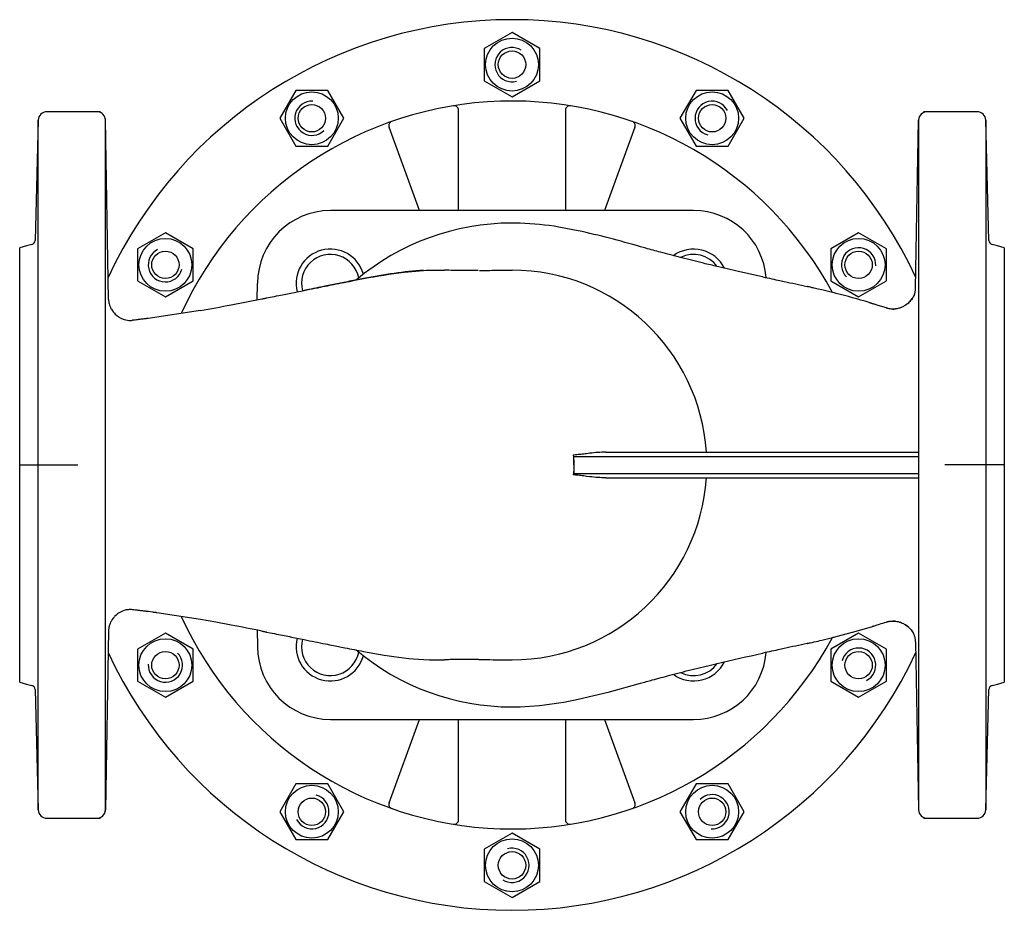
# Model space of a CAD drawing. Extents: x -214 to 16, y -39 to 169.
import ezdxf

# ---------------------------------------------------------------- set-up
doc = ezdxf.new("R2010")
doc.units = 0
doc.layers.get('0').update_dxf_attribs({"linetype": 'CONTINUOUS'})

# ---------------------------------------------------------------- blocks, each defined once
blk = doc.blocks.new('DMA160', base_point=(-192.84, -38.53))
at = {"color": 7}
for p, q in [((-98.51, 166.47), (-105.01, 162.72)), ((-92.01, 162.72), (-98.51, 166.47)), ((-105.01, 162.72), (-105.01, 155.21)), ((-92.01, 155.21), (-92.01, 162.72)), ((-105.01, 155.21), (-98.51, 151.46)), ((-98.51, 151.46), (-92.01, 155.21)), ((-149.01, 152.94), (-152.77, 146.44)), ((-141.51, 152.94), (-149.01, 152.94)), ((-137.76, 146.44), (-141.51, 152.94)), ((-55.51, 152.94), (-59.27, 146.44)), ((-48.01, 152.94), (-55.51, 152.94)), ((-44.26, 146.44), (-48.01, 152.94)), ((-152.77, 146.44), (-149.01, 139.94)), ((-141.51, 139.94), (-137.76, 146.44)), ((-59.27, 146.44), (-55.51, 139.94)), ((-48.01, 139.94), (-44.26, 146.44)), ((-149.01, 139.94), (-141.51, 139.94)), ((-55.51, 139.94), (-48.01, 139.94)), ((-179.48, 119.72), (-185.98, 115.97)), ((-172.98, 115.97), (-179.48, 119.72)), ((-17.54, 119.72), (-24.04, 115.97)), ((-11.04, 115.97), (-17.54, 119.72)), ((-185.98, 115.97), (-185.98, 108.46)), ((-172.98, 108.46), (-172.98, 115.97)), ((-24.04, 115.97), (-24.04, 108.46)), ((-11.04, 108.46), (-11.04, 115.97)), ((-185.98, 108.46), (-179.48, 104.71)), ((-179.48, 104.71), (-172.98, 108.46)), ((-24.04, 108.46), (-17.54, 104.71)), ((-17.54, 104.71), (-11.04, 108.46)), ((-11.12, 102.22), (-11.12, 102.22)), ((-179.48, 26.22), (-185.98, 22.47)), ((-172.98, 22.47), (-179.48, 26.22)), ((-17.54, 26.22), (-24.04, 22.47)), ((-11.04, 22.47), (-17.54, 26.22)), ((-185.98, 22.47), (-185.98, 14.96)), ((-172.98, 14.96), (-172.98, 22.47)), ((-24.04, 22.47), (-24.04, 14.96)), ((-11.04, 14.96), (-11.04, 22.47)), ((-185.98, 14.96), (-179.48, 11.21)), ((-179.48, 11.21), (-172.98, 14.96)), ((-24.04, 14.96), (-17.54, 11.21)), ((-17.54, 11.21), (-11.04, 14.96)), ((-149.01, -9.01), (-152.77, -15.51)), ((-141.51, -9.01), (-149.01, -9.01)), ((-137.76, -15.51), (-141.51, -9.01)), ((-55.51, -9.01), (-59.27, -15.51)), ((-48.01, -9.01), (-55.51, -9.01)), ((-44.26, -15.51), (-48.01, -9.01)), ((-152.77, -15.51), (-149.01, -22.01)), ((-141.51, -22.01), (-137.76, -15.51)), ((-59.27, -15.51), (-55.51, -22.01)), ((-48.01, -22.01), (-44.26, -15.51)), ((-98.51, -20.53), (-105.01, -24.28)), ((-92.01, -24.28), (-98.51, -20.53)), ((-149.01, -22.01), (-141.51, -22.01)), ((-55.51, -22.01), (-48.01, -22.01)), ((-105.01, -24.28), (-105.01, -31.79)), ((-92.01, -31.79), (-92.01, -24.28)), ((-105.01, -31.79), (-98.51, -35.54)), ((-98.51, -35.54), (-92.01, -31.79))]:
    blk.add_line(p, q, dxfattribs=at)
for points in [[(-15.09, 103.43, -0.000255), (-14.9, 103.38, -0.000236), (-14.72, 103.32, -0.000217), (-14.55, 103.27), (-14.5, 103.26), (-14.44, 103.24, -0.000089), (-14.38, 103.22), (-14.37, 103.22), (-14.36, 103.22, 0.006711), (-14.35, 103.21)], [(-11.12, 102.22, 0.000304), (-11.1, 102.21, 0.000201), (-11.08, 102.21), (-11.07, 102.2, 0.000119), (-11.06, 102.2, 0.000081), (-11.04, 102.19, 0.000043), (-11.02, 102.19), (-11, 102.18)]]:
    blk.add_lwpolyline(points, format="xyb", dxfattribs=at)
for centre, radius in [((-98.51, 158.97), 6.17), ((-98.51, 158.97), 3.2), ((-145.26, 146.44), 6.17), ((-51.76, 146.44), 6.17), ((-145.26, 146.44), 3.2), ((-51.76, 146.44), 3.2), ((-179.48, 112.22), 6.17), ((-17.54, 112.22), 6.17), ((-179.48, 112.22), 3.2), ((-17.54, 112.22), 3.2), ((-179.48, 18.72), 6.18), ((-17.54, 18.72), 6.18), ((-179.48, 18.72), 3.2), ((-17.54, 18.72), 3.2), ((-145.26, -15.51), 6.17), ((-51.76, -15.51), 6.18), ((-145.26, -15.51), 3.2), ((-51.76, -15.51), 3.2), ((-98.51, -28.03), 6.18), ((-98.51, -28.03), 3.2)]:
    blk.add_circle(centre, radius, dxfattribs=at)
for centre, radius, start, end in [((-98.51, 65.47), 104, 24.9105, 155.0905), ((-98.51, 158.97), 4, 57, 285), ((-145.26, 146.44), 4, 87, 315), ((-51.76, 146.44), 4, 27, 255), ((-179.48, 112.22), 4, 117, 345), ((-17.54, 112.22), 4, 357, 225), ((-98.51, 65.47), 104, 204.9095, 335.0895), ((-179.48, 18.72), 4, 177, 45), ((-17.54, 18.72), 4, 297, 165), ((-145.26, -15.51), 4, 207, 75), ((-51.76, -15.51), 4, 267, 135), ((-98.51, -28.03), 4, 237, 105)]:
    blk.add_arc(centre, radius, start, end, dxfattribs=at)

msp = doc.modelspace()

# ---------------------------------------------------------------- linework, layer by layer
at = {"color": 7}
for p, q in [((-194.6, 147.97), (-207.19, 147.97)), ((-111.01, 124.89), (-111.01, 148.38)), ((-86.01, 148.38), (-86.01, 124.89)), ((10.17, 147.97), (-2.42, 147.97)), ((-209.19, 146.02), (-209.84, 120.96)), ((-209.19, 122.26), (-209.19, 146.02)), ((-193.52, 146.38), (-193.52, -15.44)), ((-192.75, 104.13), (-193.48, 146)), ((-4.23, 106.78), (-3.54, 146)), ((-3.54, 146), (-3.54, 62.47)), ((12.16, 146.02), (12.16, 122.26)), ((12.82, 120.96), (12.16, 146.02)), ((-120.14, 124.89), (-127.24, 144.4)), ((-69.78, 144.4), (-76.88, 124.89)), ((-56.08, 124.89), (-140.94, 124.89)), ((-209.19, 8.68), (-209.19, 122.26)), ((12.16, 122.26), (12.16, 8.68)), ((-209.84, 120.96), (-209.92, 117.91)), ((12.9, 117.91), (12.82, 120.96)), ((-211.89, 116.64), (-213.51, 116.21)), ((-210.66, 116.97), (-211.89, 116.64)), ((14.87, 116.64), (13.64, 116.97)), ((16.49, 116.21), (14.87, 116.64)), ((-114.24, 110.96), (-114.24, 110.96)), ((-158.07, 104.04), (-157.94, 107.89)), ((-29.58, 107.16), (-29.58, 107.16)), ((-171.29, 101.57), (-183.48, 99.71)), ((-171.29, 101.57), (-171.29, 101.57)), ((-171.29, 101.57), (-171.29, 101.57)), ((-84.07, 65.47), (-84.07, 67.47)), ((-84.07, 67.47), (-10.67, 67.47)), ((-76.61, 68.47), (-10.97, 68.47)), ((-10.97, 68.47), (-3.54, 68.47)), ((-10.67, 67.47), (-3.54, 67.47)), ((-84.07, 65.47), (-84.07, 63.47)), ((-84.07, 63.47), (-10.67, 63.47)), ((-76.61, 62.47), (-10.97, 62.47)), ((-10.97, 62.47), (-3.54, 62.47)), ((-10.67, 63.47), (-3.54, 63.47)), ((-3.54, 62.47), (-3.54, -15.07)), ((-171.29, 29.37), (-181.5, 30.96)), ((-171.29, 29.37), (-171.29, 29.37)), ((-171.29, 29.37), (-171.29, 29.37)), ((-192.75, 26.8), (-193.48, -15.07)), ((-158.07, 26.9), (-157.94, 23.04)), ((-29.58, 23.78), (-29.58, 23.78)), ((-29.57, 23.78), (-29.58, 23.78)), ((-4.23, 24.15), (-3.54, -15.07)), ((-114.28, 19.97), (-114.28, 19.97)), ((-114.28, 19.97), (-114.27, 19.97)), ((-114.27, 19.97), (-114.27, 19.97)), ((-114.24, 19.97), (-114.24, 19.97)), ((-106.37, 20.03), (-106.38, 20.03)), ((-213.51, 14.73), (-211.89, 14.29)), ((-211.89, 14.29), (-210.66, 13.96)), ((13.64, 13.96), (14.87, 14.29)), ((14.87, 14.29), (16.49, 14.73)), ((-209.92, 13.02), (-209.84, 9.97)), ((12.82, 9.97), (12.9, 13.02)), ((-209.84, 9.97), (-209.19, -15.09)), ((12.16, -15.09), (12.82, 9.97)), ((-209.19, -15.09), (-209.19, 8.68)), ((12.16, 8.68), (12.16, -15.09)), ((-140.94, 6.04), (-56.08, 6.04)), ((-127.24, -13.46), (-120.14, 6.04)), ((-111.01, -17.44), (-111.01, 6.04)), ((-86.01, 6.04), (-86.01, -17.44)), ((-76.88, 6.04), (-69.78, -13.46)), ((-207.19, -17.03), (-194.6, -17.03)), ((-2.42, -17.03), (10.17, -17.03))]:
    msp.add_line(p, q, dxfattribs=at)
at = {"color": 1}
for p, q in [((-213.51, 65.47), (-213.51, 116.21)), ((16.49, 116.21), (16.49, 65.47)), ((-213.51, 14.73), (-213.51, 65.47)), ((-213.51, 65.47), (-199.91, 65.47)), ((16.49, 65.47), (2.59, 65.47)), ((16.49, 65.47), (16.49, 14.73))]:
    msp.add_line(p, q, dxfattribs=at)
at = {"color": 7}
for points in [[(-39.9, 109.4, -0.001148), (-39.91, 109.4), (-39.93, 109.41), (-39.94, 109.41, -0.000016), (-39.99, 109.42), (-45.27, 110.59), (-50.59, 111.82, -0.001644), (-53.77, 112.58), (-56.58, 113.27), (-59.13, 113.92, -0.002876), (-63.85, 115.16, -0.002021), (-67.28, 116.1), (-68.52, 116.44, 0.016403), (-83.03, 120.18), (-87.55, 121.03, 0.032244), (-96.62, 121.94), (-97.58, 121.96), (-98.51, 121.97)], [(-156.96, 104.26, 0.000102), (-156.95, 104.26), (-156.92, 104.26), (-156.9, 104.27, 0.000019), (-156.79, 104.29), (-156.68, 104.31), (-156.56, 104.34, 0.00014), (-156.16, 104.41), (-156.07, 104.43), (-156.02, 104.44, 0.000061), (-155.87, 104.47), (-155.03, 104.64, 0.000348), (-152.99, 105.05), (-151.7, 105.31, 0.000078), (-148.66, 105.92), (-147.46, 106.16, -0.000039), (-147.08, 106.24), (-145.82, 106.5, -0.000066), (-143.26, 107.01, -0.000092), (-141.03, 107.46), (-140.18, 107.63, -0.001298), (-135.27, 108.6), (-133.18, 109, -0.016863), (-123.73, 110.52), (-119.19, 110.91, -0.010614), (-116.55, 110.99), (-115.29, 110.99), (-114.28, 110.96)], [(-119.19, 110.91, 0.022423), (-126.03, 110.21, 0.011268), (-133.18, 109), (-134.73, 108.71, 0.001393), (-138.2, 108.02), (-140.18, 107.63, 0.000152), (-141.76, 107.31, 0.000073), (-143.79, 106.9, 0.000057), (-146, 106.46), (-147.08, 106.24)], [(-119.19, 110.91, 0.022423), (-126.03, 110.21, 0.011268), (-133.18, 109), (-134.73, 108.71, 0.001393), (-138.2, 108.02), (-140.18, 107.63, 0.000152), (-141.76, 107.31, 0.000073), (-143.79, 106.9, 0.000057), (-146, 106.46), (-147.08, 106.24)], [(-119.19, 110.91, 0.022423), (-126.03, 110.21, 0.011268), (-133.18, 109), (-134.73, 108.71, 0.001393), (-138.2, 108.02), (-140.18, 107.63, 0.000152), (-141.76, 107.31, 0.000073), (-143.79, 106.9, 0.000057), (-146, 106.46), (-147.08, 106.24)], [(-106.39, 110.9, 0.006535), (-106.58, 110.9), (-107.55, 110.9, -0.001613), (-109.43, 110.89), (-110.34, 110.89, -0.00315), (-112.22, 110.91, -0.003513), (-114.24, 110.96), (-114.26, 110.96), (-114.27, 110.96)], [(-106.09, 110.9, 0.000208), (-105.99, 110.9), (-105.93, 110.9), (-105.86, 110.91, 0.000196), (-105.45, 110.91, 0.000086), (-105.14, 110.91), (-104.18, 110.92, -0.0003), (-102.21, 110.95), (-100.63, 110.96), (-99.04, 110.97, -0.000345), (-98.64, 110.97), (-98.51, 110.97)], [(-39.9, 109.4, 0.000358), (-37.85, 108.96, 0.000021), (-35.91, 108.54), (-34.91, 108.33, -0.002346), (-29.58, 107.16)], [(-15.09, 103.43, 0.010201), (-22.8, 105.55), (-23.24, 105.66), (-23.67, 105.76, 0.002631), (-26.14, 106.36), (-27.03, 106.57), (-27.92, 106.78, 0.000715), (-28.82, 106.98), (-29.05, 107.04), (-29.27, 107.09, 0.000127), (-29.46, 107.13), (-29.48, 107.13), (-29.5, 107.14, 0.000018), (-29.52, 107.14), (-29.54, 107.15), (-29.55, 107.15, -0.000004), (-29.57, 107.15), (-29.57, 107.15), (-29.57, 107.15)], [(-4.47, 105.44, 0.018045), (-4.37, 105.76, 0.01637), (-4.31, 106.05), (-4.28, 106.23, 0.02191), (-4.24, 106.59), (-4.23, 106.78)], [(-192.75, 104.12, 0.007908), (-192.74, 103.98), (-192.73, 103.86), (-192.72, 103.74, 0.002607), (-192.72, 103.69), (-192.71, 103.62), (-192.7, 103.55, 0.025739), (-192.6, 103.1), (-192.52, 102.81), (-192.4, 102.49, 0.035843), (-192.1, 101.89), (-191.83, 101.47, 0.045743), (-191.18, 100.71), (-190.8, 100.38, 0.022913), (-190.45, 100.12, 0.032185), (-189.89, 99.79, 0.041058), (-189.14, 99.47), (-188.7, 99.35, 0.036917), (-187.99, 99.24, 0.030864), (-187.41, 99.24), (-187.18, 99.26)], [(-171.29, 101.57, 0.004125), (-164.14, 102.86), (-160.56, 103.55), (-156.96, 104.26)], [(-4.47, 105.44, -0.007619), (-4.52, 105.31), (-4.55, 105.23), (-4.59, 105.14, -0.025782), (-4.82, 104.68), (-4.92, 104.49, -0.0268), (-5.22, 104.06, -0.03114), (-5.65, 103.57), (-5.78, 103.44, -0.022382), (-6.14, 103.12, -0.026879), (-6.62, 102.77), (-6.75, 102.69), (-6.88, 102.61, -0.035999), (-7.6, 102.26, -0.037923), (-8.36, 102.03), (-8.63, 101.97), (-8.9, 101.93)], [(-6.62, 102.77, 0.015804), (-6.34, 102.96, 0.018839), (-6.02, 103.22, 0.021798), (-5.67, 103.54), (-5.49, 103.73, 0.023439), (-5.16, 104.13, 0.021111), (-4.91, 104.51, 0.018334), (-4.72, 104.84, 0.014833), (-4.59, 105.12)], [(-14.35, 103.21, -0.000585), (-14.1, 103.14, -0.000798), (-13.75, 103.03, -0.000877), (-13.3, 102.9, -0.000916), (-12.74, 102.73), (-11.93, 102.47), (-11.12, 102.22)], [(-11, 102.18, -0.000022), (-10.99, 102.18), (-10.98, 102.17, -0.000002), (-10.94, 102.16), (-10.91, 102.15, -0.000004), (-10.83, 102.13), (-10.77, 102.11), (-10.72, 102.09)], [(-10.72, 102.09, 0.027235), (-10.27, 101.98, 0.026411), (-9.82, 101.92), (-9.67, 101.91, 0.018239), (-9.35, 101.9), (-9.24, 101.91), (-9.11, 101.91, 0.006931), (-8.98, 101.92), (-8.96, 101.93), (-8.95, 101.93, 0.001075), (-8.93, 101.93), (-8.91, 101.93), (-8.9, 101.93)], [(-9.57, 101.9, 0.009518), (-9.43, 101.9), (-9.35, 101.9)], [(-183.48, 99.71, -0.000764), (-183.6, 99.7), (-183.61, 99.7), (-183.64, 99.69, -0.000024), (-183.66, 99.69), (-183.7, 99.68), (-183.72, 99.68, -0.000314), (-184.07, 99.64), (-184.54, 99.58, -0.000826), (-185.41, 99.47, -0.000745), (-186.19, 99.37, -0.000651), (-186.87, 99.29), (-187.18, 99.26)], [(-76.61, 68.47, 0.019471), (-78.41, 68.39, 0.009285), (-80.34, 68.2), (-81.07, 68.11, -0.000672), (-82.45, 67.95, -0.006633), (-83.66, 67.82), (-84.2, 67.78)], [(-84.07, 67.47, 0.038801), (-84.07, 67.53, 0.034155), (-84.09, 67.58, 0.028875), (-84.11, 67.63), (-84.12, 67.66, 0.029314), (-84.16, 67.72, 0.025643), (-84.2, 67.78)], [(-84.2, 67.78, -0.013924), (-84.1, 66.63), (-84.08, 66.05), (-84.07, 65.47)], [(-84.07, 65.47, -0.013911), (-84.1, 64.31), (-84.14, 63.73), (-84.2, 63.15)], [(-84.07, 63.47, -0.036747), (-84.07, 63.41, -0.034909), (-84.09, 63.35, -0.032155), (-84.11, 63.3), (-84.12, 63.27, -0.029169), (-84.16, 63.21, -0.023073), (-84.2, 63.15)], [(-76.61, 62.47, -0.019471), (-78.41, 62.54, -0.009285), (-80.34, 62.73), (-81.07, 62.82, 0.000672), (-82.45, 62.99, 0.006633), (-83.66, 63.11), (-84.2, 63.15)], [(-187.18, 31.68, 0.054987), (-188.15, 31.68, 0.050784), (-189.09, 31.48), (-189.48, 31.34, 0.03358), (-190.15, 31, 0.025564), (-190.65, 30.67, 0.016734), (-190.97, 30.41), (-191.27, 30.13, 0.031319), (-191.74, 29.58, 0.025165), (-192.07, 29.11, 0.01738), (-192.26, 28.76), (-192.38, 28.48), (-192.48, 28.23, 0.017304), (-192.58, 27.93), (-192.6, 27.84), (-192.62, 27.76, 0.022078), (-192.7, 27.37), (-192.71, 27.31), (-192.72, 27.24, 0.002467), (-192.72, 27.2), (-192.73, 27.07), (-192.74, 26.96, 0.009444), (-192.75, 26.82)], [(-183.48, 31.22, 0.000764), (-183.6, 31.24), (-183.61, 31.24), (-183.64, 31.24, 0.000024), (-183.66, 31.25), (-183.7, 31.25), (-183.72, 31.25, 0.000314), (-184.07, 31.3), (-184.54, 31.36, 0.000826), (-185.41, 31.47, 0.000745), (-186.19, 31.56, 0.000651), (-186.87, 31.64), (-187.18, 31.68)], [(-181.5, 30.96, 0.000002), (-181.61, 30.97, -0.000011), (-181.72, 30.99, -0.000017), (-181.86, 31, -0.000019), (-182.02, 31.03, -0.000017), (-182.23, 31.05, -0.000014), (-182.49, 31.09), (-182.97, 31.15), (-183.45, 31.22)], [(-156.96, 26.68, 0.001845), (-164.14, 28.07), (-167.72, 28.74), (-171.29, 29.37)], [(-29.55, 23.78, 0.000005), (-29.54, 23.79), (-29.54, 23.79), (-29.53, 23.79, 0.00002), (-29.51, 23.79), (-29.49, 23.8), (-29.48, 23.8, 0.000024), (-29.45, 23.81), (-29.41, 23.82), (-29.36, 23.83, 0.000021), (-29.34, 23.83), (-29.3, 23.84), (-29.25, 23.85, 0.00033), (-28.82, 23.95), (-28.37, 24.05), (-27.92, 24.15, 0.001638), (-26.14, 24.57), (-24.91, 24.86), (-23.67, 25.17, 0.001027), (-22.8, 25.39), (-18.94, 26.4), (-15.09, 27.5, 0.000721), (-14.55, 27.66), (-14.5, 27.68), (-14.44, 27.69, 0.000073), (-14.39, 27.71)], [(-11.13, 28.71, -0.00184), (-12.74, 28.21), (-13.01, 28.12, -0.000765), (-13.49, 27.98, -0.000701), (-13.89, 27.86, -0.000579), (-14.18, 27.77, -0.000287), (-14.39, 27.71)], [(-11.02, 28.75, 0.000042), (-11.04, 28.74, 0.000076), (-11.06, 28.73, 0.000112), (-11.07, 28.73), (-11.08, 28.73, 0.000211), (-11.1, 28.72, 0.000309), (-11.12, 28.72)], [(-10.72, 28.84, -0.000005), (-10.87, 28.79), (-10.89, 28.79), (-10.91, 28.78, -0.000003), (-10.95, 28.77, -0.000002), (-10.98, 28.76), (-10.99, 28.75), (-11, 28.75, 0.000029), (-11.02, 28.75)], [(-10.44, 28.92, 0.008373), (-10.58, 28.88, 0.00868), (-10.71, 28.84)], [(-10.44, 28.92, -0.01771), (-10.14, 28.98), (-9.82, 29.02), (-9.5, 29.03, -0.030459), (-8.91, 29), (-8.59, 28.95), (-8.3, 28.89, -0.032805), (-7.62, 28.68, -0.025091), (-7.08, 28.43), (-6.87, 28.32, -0.012782), (-6.62, 28.16), (-6.3, 27.94, -0.026108), (-5.81, 27.53), (-5.64, 27.35, -0.026088), (-5.28, 26.95), (-5.09, 26.7, -0.026884), (-4.81, 26.25), (-4.68, 25.99, -0.01222), (-4.58, 25.77), (-4.53, 25.65), (-4.48, 25.53, -0.002232), (-4.47, 25.49)], [(-8.91, 29, 0.014704), (-9.18, 29.03, 0.014789), (-9.44, 29.03), (-9.58, 29.03)], [(-4.59, 25.81, 0.016701), (-4.72, 26.08, 0.019859), (-4.9, 26.41, 0.022372), (-5.15, 26.78, 0.024527), (-5.47, 27.18), (-5.73, 27.45, 0.03342), (-6.31, 27.94), (-6.62, 28.16)], [(-156.96, 26.68, -0.00002), (-156.95, 26.67), (-156.92, 26.67), (-156.9, 26.67, -0.000019), (-156.79, 26.64), (-156.68, 26.62), (-156.56, 26.6, -0.00014), (-156.16, 26.52), (-156.07, 26.5), (-156.02, 26.49, -0.000061), (-155.87, 26.46), (-155.03, 26.29, -0.000348), (-152.99, 25.88), (-151.7, 25.63, -0.000075), (-148.36, 24.95), (-147.08, 24.69, 0.000068), (-144.52, 24.18, 0.000073), (-142.07, 23.69, 0.000136), (-140.18, 23.31), (-137.58, 22.79, 0.002116), (-133.18, 21.93), (-128.37, 21.08, 0.026783), (-119.19, 20.02), (-117.78, 19.96), (-116.55, 19.94, 0.009667), (-114.28, 19.97)], [(-4.23, 24.15, 0.016714), (-4.24, 24.43, 0.018219), (-4.28, 24.73), (-4.31, 24.88, 0.017568), (-4.37, 25.17, 0.019199), (-4.47, 25.49)], [(-29.58, 23.78, -0.00233), (-34.91, 22.61), (-35.91, 22.39, 0.000022), (-37.86, 21.97, 0.000381), (-39.92, 21.53)], [(-98.51, 8.97, 0.007758), (-96.64, 9), (-92.08, 9.3, 0.02661), (-83.04, 10.75), (-75.76, 12.5), (-68.53, 14.49, -0.001433), (-65.74, 15.26, -0.002978), (-61.66, 16.36), (-59.13, 17.02, -0.003245), (-53.77, 18.35), (-52.18, 18.74), (-50.59, 19.11, -0.004325), (-39.99, 21.51), (-39.96, 21.52), (-39.94, 21.52), (-39.93, 21.52)], [(-106.39, 20.03, -0.006535), (-106.58, 20.03), (-107.55, 20.04, 0.001613), (-109.43, 20.04), (-110.19, 20.04, 0.002523), (-111.74, 20.03, 0.002875), (-113.37, 20), (-114.24, 19.97)], [(-106.29, 20.03, -0.000803), (-106.25, 20.03), (-106.19, 20.03), (-106.12, 20.03, -0.00006), (-106.09, 20.03), (-106.05, 20.03), (-105.99, 20.03, -0.000141), (-105.86, 20.03), (-105.65, 20.03, -0.000134), (-105.27, 20.02), (-105.14, 20.02, 0.000152), (-102.21, 19.99), (-100.63, 19.97), (-99.04, 19.97, 0.000345), (-98.64, 19.97), (-98.51, 19.97)]]:
    msp.add_lwpolyline(points, format="xyb", dxfattribs=at)
for centre, radius, start, end in [((-98.51, 65.47), 85, 28.2995, 155.3759), ((-207.19, 145.97), 2, 90, 178.5), ((-195.48, 145.97), 2, 11.9018, 90), ((-112.01, 148.38), 1, 0, 99.2484), ((-85.01, 148.38), 1, 80.7516, 180), ((-1.55, 145.97), 2, 90, 179), ((10.17, 145.97), 2, 1.5, 90), ((-195.48, 145.97), 2, 1, 11.9018), ((-126.3, 144.74), 1, 109.3179, 200), ((-70.72, 144.74), 1, 340, 70.6821), ((-140.94, 107.89), 17, 90, 180), ((-56.08, 107.89), 17, 4.5336, 90), ((-98.51, 65.47), 56.5, 90, 130.1274), ((-210.92, 117.94), 1, 285, 358.5), ((13.9, 117.94), 1, 181.5, 255), ((-140.94, 107.89), 8, 15.5669, 194.3073), ((-56.08, 107.89), 8, 26.1954, 126.1849), ((-140.94, 107.89), 6.75, 10.9687, 194.8445), ((-56.08, 107.89), 6.75, 35.5751, 116.8235), ((-98.51, 65.47), 45.5, 3.7805, 90), ((-98.51, 65.47), 45.5, 270, 356.2195), ((-98.51, 65.47), 85, 204.6115, 331.7005), ((-140.94, 23.04), 17, 180, 270), ((-140.94, 23.04), 8, 165.6927, 344.4331), ((-140.94, 23.04), 6.75, 165.1555, 349.0313), ((-98.51, 65.47), 56.5, 229.8726, 270), ((-56.08, 23.04), 17, 270, 355.4664), ((-56.08, 23.04), 8, 233.8151, 333.8046), ((-56.08, 23.04), 6.75, 243.1765, 324.4249), ((-210.92, 13), 1, 1.5, 75), ((13.9, 13), 1, 105, 178.5), ((-126.3, -13.8), 1, 160, 250.6821), ((-70.72, -13.8), 1, 289.3179, 20), ((-207.19, -15.03), 2, 181.5, 270), ((-195.48, -15.03), 2, 270, 359), ((-1.55, -15.03), 2, 181, 270), ((10.17, -15.03), 2, 270, 358.5), ((-112.01, -17.44), 1, 260.7516, 0), ((-85.01, -17.44), 1, 180, 279.2484)]:
    msp.add_arc(centre, radius, start, end, dxfattribs=at)

# ---------------------------------------------------------------- block references
msp.add_blockref('DMA160', (-192.84, -38.53))

doc.saveas('drawing.dxf')
